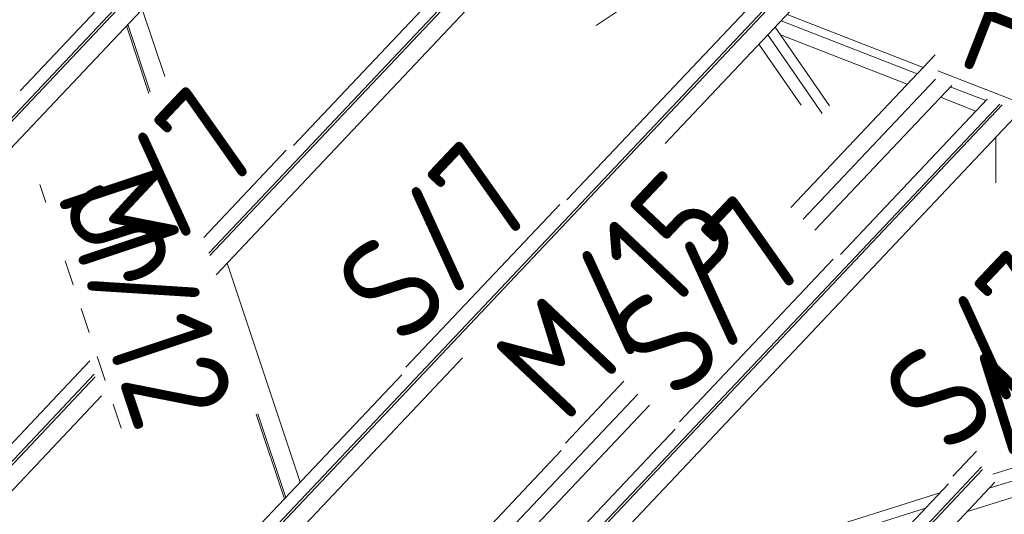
# Model space of a CAD drawing. Header units: millimetres. Extents: x -681 to 506, y -45 to 794.
# Tile 199 of 256: x -247 to -200, y 736 to 760. Entities that reach past the tile are written whole.
import ezdxf

# ---------------------------------------------------------------- set-up
doc = ezdxf.new("R2010")
doc.units = ezdxf.units.MM
doc.header["$LTSCALE"] = 0.6
doc.linetypes.add('XKITLINE00', pattern=[0])
doc.linetypes.add('XKITLINE02', pattern=[4, 2, -2])
doc.layers.add('Part', color=2, linetype='Continuous', lineweight=0)
doc.layers.add('PartMark', color=3, linetype='Continuous', lineweight=0)
doc.styles.add('ISOCPEUR', font='ISOCPEUR.TTF')

msp = doc.modelspace()

# ---------------------------------------------------------------- linework, layer by layer
at = {"layer": 'Part', "color": 2, "linetype": 'XKITLINE00', "lineweight": 0}
for p, q in [((-268.556, 732.721), (-231.798, 771.659)), ((-268.527, 732.585), (-231.664, 771.632)), ((-246.781, 756.653), (-232.485, 771.796)), ((-233.773, 754.056), (-219.48, 769.197)), ((-237.798, 748.928), (-218.792, 769.06)), ((-237.756, 748.804), (-218.659, 769.033)), ((-264.592, 735.525), (-234.13, 767.793)), ((-242.54, 727.528), (-205.786, 766.461)), ((-242.51, 727.392), (-205.653, 766.434)), ((-220.765, 751.46), (-206.474, 766.598)), ((-237.454, 747.896), (-221.122, 765.196)), ((-219.381, 759.77), (-215.117, 762.606)), ((-216.096, 754.145), (-208.114, 762.6)), ((-239.898, 757.328), (-240.971, 760.546)), ((-210.294, 760.291), (-203.819, 757.765)), ((-240.65, 756.531), (-241.724, 759.749)), ((-240.588, 756.598), (-241.661, 759.815)), ((-210.582, 759.986), (-204.107, 757.46)), ((-208.623, 755.574), (-211.213, 759.317)), ((-208.277, 755.94), (-210.867, 759.684)), ((-210.614, 759.317), (-204.577, 756.962)), ((-209.62, 755.963), (-211.633, 758.872)), ((-203.253, 758.364), (-210.118, 751.093)), ((-209.534, 750.541), (-203.234, 757.215)), ((-208.975, 750.014), (-202.462, 756.914)), ((-202.528, 756.844), (-200.843, 756.187)), ((-229.532, 724.932), (-200.18, 756.024)), ((-207.757, 748.864), (-200.777, 756.257)), ((-202.998, 756.347), (-201.313, 755.689)), ((-229.502, 724.796), (-200.064, 755.979)), ((-225.568, 727.736), (-199.217, 755.649)), ((-200.357, 752.266), (-200.357, 754.441)), ((-233.456, 738.016), (-236.935, 748.446)), ((-238.576, 730.332), (-225.728, 743.942)), ((-256.236, 730.262), (-243.463, 743.791)), ((-255.548, 730.125), (-243.25, 743.152)), ((-255.519, 729.988), (-243.209, 743.028)), ((-243.228, 727.666), (-228.627, 743.132)), ((-251.584, 732.928), (-242.906, 742.121)), ((-228.801, 730.132), (-217.396, 742.213)), ((-228.278, 729.568), (-216.838, 741.686)), ((-234.208, 737.22), (-235.553, 741.249)), ((-234.146, 737.286), (-235.476, 741.275)), ((-230.22, 725.069), (-215.619, 740.535)), ((-200.675, 737.729), (-194.264, 739.743)), ((-221.043, 739.52), (-231.439, 728.507)), ((-201.718, 736.623), (-193.647, 739.16)), ((-216.524, 722.336), (-201.038, 738.739)), ((-216.494, 722.199), (-200.999, 738.613)), ((-217.212, 722.473), (-202.611, 737.939)), ((-212.56, 725.139), (-200.408, 738.012)), ((-221.966, 731.551), (-203.02, 737.505)), ((-222.655, 730.821), (-203.71, 736.775))]:
    msp.add_line(p, q, dxfattribs=at)
at = {"layer": 'PartMark', "color": 1, "linetype": 'XKITLINE00', "lineweight": 0}
for p, q in [((-203.122, 757.601), (-189.994, 752.481)), ((-238.047, 749.675), (-234.12, 753.834)), ((-228.425, 743.491), (-221.112, 751.238)), ((-215.417, 740.895), (-208.104, 748.641)), ((-220.841, 739.879), (-218.053, 742.833)), ((-200.512, 738.399), (-194, 740.445)), ((-202.409, 738.299), (-201.277, 739.498))]:
    msp.add_line(p, q, dxfattribs=at)
at = {"layer": 'PartMark', "color": 1, "linetype": 'XKITLINE02', "lineweight": 0}
for p, q in [((-245.842, 752.187), (-245.558, 751.333)), ((-244.631, 748.557), (-241.655, 739.635))]:
    msp.add_line(p, q, dxfattribs=at)

# ---------------------------------------------------------------- texts
at = {"layer": 'PartMark', "color": 1, "style": 'ISOCPEUR', "width": 0.85}
for s, rotation, p in [('FV/6', -21.3083, (-202.345, 757.942)), ('S/7', 46.6502, (-241.458, 746.936)), ('S/7', 46.6502, (-228.45, 744.339)), ('M/15', 46.6502, (-220.866, 740.727)), ('M/12', -71.551, (-245.083, 751.807)), ('S/7', 46.6502, (-215.442, 741.743)), ('S/7', 46.6502, (-202.433, 739.147)), ('M/12', 17.4466, (-200.12, 739.151))]:
    msp.add_text(s, height=5, rotation=rotation, dxfattribs=at).set_placement(p)

doc.saveas('drawing.dxf')
